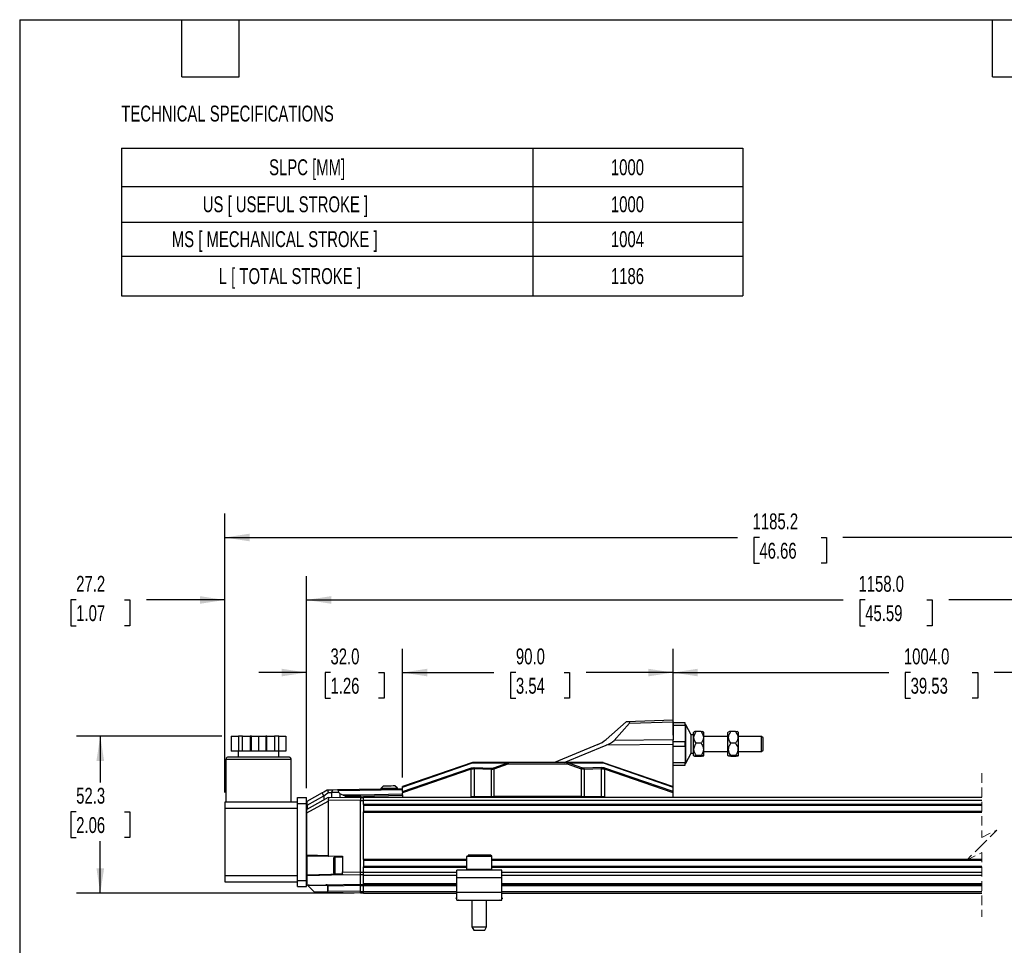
# Model space of a CAD drawing. Header units: millimetres. Extents: x 16 to 683, y 16 to 524.
# Tile 2 of 11: x 16 to 344, y 216 to 524. Entities that reach past the tile are written whole.
import ezdxf

# ---------------------------------------------------------------- set-up
doc = ezdxf.new("R2010")
doc.units = ezdxf.units.MM
doc.header["$LTSCALE"] = 2.5
doc.linetypes.add('HIDDEN', pattern=[1.905, 1.27, -0.635])
doc.layers.add('DIMENSIONS', color=140, linetype='Continuous', lineweight=25)
doc.layers.add('TEXT', color=140, linetype='Continuous', lineweight=25)
doc.styles.add('SLDTEXTSTYLE0', font='TXT', dxfattribs={"width": 0.7})
doc.dimstyles.new('SLDDIMSTYLE0', dxfattribs={"dimtxt": 5.39502, "dimasz": 8.255, "dimexe": 0, "dimexo": 0.0625, "dimgap": 1.348755, "dimtad": 0, "dimtih": 1, "dimtoh": 1, "dimrnd": 1e-09, "dimzin": 12, "dimdsep": 46, "dimtxsty": 'SLDTEXTSTYLE0', "dimsah": 1, "dimcen": 0.09, "dimadec": 0, "dimazin": 3, "dimtfac": 1, "dimtofl": 0, "dimtmove": 0, "dimatfit": 3, "dimfxl": 0, "dimfrac": 2, "dimtolj": 1, "dimtzin": 12, "dimarcsym": 0})
doc.dimstyles.new('SLDDIMSTYLE1', dxfattribs={"dimtxt": 5.39502, "dimasz": 8.255, "dimexe": 0, "dimexo": 0.0625, "dimgap": 1.348755, "dimtad": 0, "dimtih": 1, "dimtoh": 1, "dimrnd": 1e-09, "dimzin": 12, "dimdsep": 46, "dimtxsty": 'SLDTEXTSTYLE0', "dimsah": 1, "dimcen": 0.09, "dimadec": 0, "dimazin": 3, "dimtfac": 1, "dimtmove": 0, "dimatfit": 0, "dimfxl": 0, "dimfrac": 2, "dimtolj": 1, "dimtzin": 12, "dimarcsym": 0})
doc.dimstyles.new('SLDDIMSTYLE2', dxfattribs={"dimtxt": 5.39502, "dimasz": 8.255, "dimexe": 0, "dimexo": 0.0625, "dimgap": 1.348755, "dimtad": 0, "dimtih": 1, "dimtoh": 1, "dimrnd": 1e-09, "dimzin": 4, "dimdsep": 46, "dimtxsty": 'SLDTEXTSTYLE0', "dimsah": 1, "dimcen": 0.09, "dimadec": 0, "dimazin": 1, "dimtfac": 1, "dimtofl": 0, "dimtmove": 0, "dimatfit": 3, "dimfxl": 0, "dimfrac": 2, "dimtolj": 1, "dimtzin": 12, "dimarcsym": 0})
doc.dimstyles.new('SLDDIMSTYLE3', dxfattribs={"dimtxt": 5.39502, "dimasz": 8.255, "dimexe": 0, "dimexo": 0.0625, "dimgap": 1.348755, "dimtad": 0, "dimtih": 1, "dimtoh": 1, "dimrnd": 1e-09, "dimzin": 4, "dimdsep": 46, "dimtxsty": 'SLDTEXTSTYLE0', "dimsah": 1, "dimcen": 0.09, "dimadec": 0, "dimazin": 1, "dimtfac": 1, "dimtmove": 0, "dimatfit": 0, "dimfxl": 0, "dimfrac": 2, "dimtolj": 1, "dimtzin": 12, "dimarcsym": 0})

# ---------------------------------------------------------------- blocks, each defined once
blk = doc.blocks.new('SW_TABLEANNOTATION_0')
at = {"layer": 'DIMENSIONS', "color": 0}
for p, q in [((0, 0), (0, -12.74)), ((0, 0), (136.89, 0)), ((136.89, 0), (136.89, -12.74)), ((136.89, 0), (206.81, 0)), ((206.81, 0), (206.81, -12.74)), ((0, -12.74), (0, -24.64)), ((0, -12.74), (136.89, -12.74)), ((136.89, -12.74), (136.89, -24.64)), ((136.89, -12.74), (206.81, -12.74)), ((206.81, -12.74), (206.81, -24.64)), ((0, -24.64), (0, -36.01)), ((0, -24.64), (136.89, -24.64)), ((136.89, -24.64), (136.89, -36.01)), ((136.89, -24.64), (206.81, -24.64)), ((206.81, -24.64), (206.81, -36.01)), ((0, -36.01), (0, -49.21)), ((0, -36.01), (136.89, -36.01)), ((136.89, -36.01), (136.89, -49.21)), ((136.89, -36.01), (206.81, -36.01)), ((206.81, -36.01), (206.81, -49.21)), ((0, -49.21), (136.89, -49.21)), ((136.89, -49.21), (206.81, -49.21))]:
    blk.add_line(p, q, dxfattribs=at)
at = {"layer": 'DIMENSIONS', "color": 0, "attachment_point": 1, "style": 'SLDTEXTSTYLE0'}
for s, insert, char_height in [('SLPC [MM]', (49.09, -3.74), 5.292), ('1000', (162.87, -3.74), 5.292), ('US [ USEFUL STROKE ]', (27, -16.06), 5.2917), ('1000', (162.87, -16.06), 5.292), ('MS [ MECHANICAL STROKE ]', (16.7, -27.69), 5.2917), ('1004', (162.87, -27.69), 5.292), ('L [ TOTAL STROKE ]', (32.32, -39.98), 5.2917), ('1186', (162.87, -39.98), 5.292)]:
    blk.add_mtext(s, dxfattribs=dict(at, insert=insert, char_height=char_height))
blk = doc.blocks.new('_D')
at = {"layer": 'DIMENSIONS'}
for p, q in [((83.13, 285.28), (34.76, 285.28)), ((42.7, 285.28), (42.7, 269.82)), ((34.68, 260.03), (32.87, 260.03)), ((32.87, 260.03), (32.87, 251.46)), ((50.72, 260.03), (52.53, 260.03)), ((52.53, 260.03), (52.53, 251.46)), ((32.87, 251.46), (34.68, 251.46)), ((42.7, 232.96), (42.7, 250.25)), ((52.53, 251.46), (50.72, 251.46)), ((127.16, 232.96), (34.76, 232.96))]:
    blk.add_line(p, q, dxfattribs=at)
for points in [[(42.7, 285.28), (41.43, 277.02), (43.97, 277.02)], [(42.7, 232.96), (43.97, 241.22), (41.43, 241.22)]]:
    blk.add_solid(points, dxfattribs=at)
at = {"layer": 'DIMENSIONS', "char_height": 5.292, "attachment_point": 1, "style": 'SLDTEXTSTYLE0'}
for s, insert in [('52.3', (34.68, 268.06)), ('2.06', (34.68, 258.28))]:
    blk.add_mtext(s, dxfattribs=dict(at, insert=insert))
blk = doc.blocks.new('_D_1')
at = {"layer": 'DIMENSIONS'}
for p, q in [((84.14, 266.45), (84.14, 338.55)), ((111.34, 267.95), (111.34, 338.55)), ((34.68, 330.61), (32.87, 330.61)), ((32.87, 330.61), (32.87, 322.04)), ((50.72, 330.61), (52.53, 330.61)), ((52.53, 330.61), (52.53, 322.04)), ((84.14, 330.61), (58.03, 330.61)), ((111.34, 330.61), (127.21, 330.61)), ((32.87, 322.04), (34.68, 322.04)), ((52.53, 322.04), (50.72, 322.04))]:
    blk.add_line(p, q, dxfattribs=at)
for points in [[(84.14, 330.61), (75.88, 331.88), (75.88, 329.34)], [(111.34, 330.61), (119.59, 329.34), (119.59, 331.88)]]:
    blk.add_solid(points, dxfattribs=at)
at = {"layer": 'DIMENSIONS', "char_height": 5.292, "attachment_point": 1, "style": 'SLDTEXTSTYLE0'}
for s, insert in [('27.2', (34.68, 338.64)), ('1.07', (34.68, 328.86))]:
    blk.add_mtext(s, dxfattribs=dict(at, insert=insert))
blk = doc.blocks.new('_D_2')
at = {"layer": 'DIMENSIONS'}
for p, q in [((111.34, 267.95), (111.34, 338.55)), ((480.77, 263.77), (480.77, 338.55)), ((395.93, 334.14), (392.41, 327.09)), ((397.7, 330.61), (395.93, 334.14)), ((111.34, 330.61), (290, 330.61)), ((297.31, 330.61), (295.5, 330.61)), ((295.5, 330.61), (295.5, 322.04)), ((317.83, 330.61), (319.64, 330.61)), ((319.64, 330.61), (319.64, 322.04)), ((390.64, 330.61), (325.14, 330.61)), ((392.41, 327.09), (390.64, 330.61)), ((480.77, 330.61), (397.7, 330.61)), ((295.5, 322.04), (297.31, 322.04)), ((319.64, 322.04), (317.83, 322.04))]:
    blk.add_line(p, q, dxfattribs=at)
for points in [[(111.34, 330.61), (119.59, 329.34), (119.59, 331.88)], [(480.77, 330.61), (472.52, 331.88), (472.52, 329.34)]]:
    blk.add_solid(points, dxfattribs=at)
at = {"layer": 'DIMENSIONS', "char_height": 5.292, "attachment_point": 1, "style": 'SLDTEXTSTYLE0'}
for s, insert in [('1158.0', (295.07, 338.64)), ('45.59', (297.31, 328.86))]:
    blk.add_mtext(s, dxfattribs=dict(at, insert=insert))
blk = doc.blocks.new('_D_3')
at = {"layer": 'DIMENSIONS'}
for p, q in [((111.34, 267.95), (111.34, 314.37)), ((143.34, 271.48), (143.34, 314.37)), ((111.34, 306.43), (95.46, 306.43)), ((119.33, 306.43), (117.51, 306.43)), ((117.51, 306.43), (117.51, 297.86)), ((135.36, 306.43), (137.17, 306.43)), ((137.17, 306.43), (137.17, 297.86)), ((143.34, 306.43), (159.21, 306.43)), ((117.51, 297.86), (119.33, 297.86)), ((137.17, 297.86), (135.36, 297.86))]:
    blk.add_line(p, q, dxfattribs=at)
for points in [[(111.34, 306.43), (103.08, 307.7), (103.08, 305.16)], [(143.34, 306.43), (151.59, 305.16), (151.59, 307.7)]]:
    blk.add_solid(points, dxfattribs=at)
at = {"layer": 'DIMENSIONS', "char_height": 5.292, "attachment_point": 1, "style": 'SLDTEXTSTYLE0'}
for s, insert in [('32.0', (119.33, 314.46)), ('1.26', (119.33, 304.68))]:
    blk.add_mtext(s, dxfattribs=dict(at, insert=insert))
blk = doc.blocks.new('_D_4')
at = {"layer": 'DIMENSIONS'}
for p, q in [((143.34, 271.48), (143.34, 314.37)), ((233.34, 285.63), (233.34, 314.37)), ((143.34, 306.43), (173.74, 306.43)), ((181.05, 306.43), (179.24, 306.43)), ((179.24, 306.43), (179.24, 297.86)), ((197.08, 306.43), (198.89, 306.43)), ((198.89, 306.43), (198.89, 297.86)), ((233.34, 306.43), (204.39, 306.43)), ((179.24, 297.86), (181.05, 297.86)), ((198.89, 297.86), (197.08, 297.86))]:
    blk.add_line(p, q, dxfattribs=at)
for points in [[(143.34, 306.43), (151.59, 305.16), (151.59, 307.7)], [(233.34, 306.43), (225.08, 307.7), (225.08, 305.16)]]:
    blk.add_solid(points, dxfattribs=at)
at = {"layer": 'DIMENSIONS', "char_height": 5.292, "attachment_point": 1, "style": 'SLDTEXTSTYLE0'}
for s, insert in [('90.0', (181.05, 314.46)), ('3.54', (181.05, 304.68))]:
    blk.add_mtext(s, dxfattribs=dict(at, insert=insert))
blk = doc.blocks.new('_D_5')
at = {"layer": 'DIMENSIONS'}
for p, q in [((233.34, 285.63), (233.34, 314.37)), ((448.77, 270.7), (448.77, 314.37)), ((387.2, 309.96), (383.67, 302.91)), ((388.96, 306.43), (387.2, 309.96)), ((233.34, 306.43), (305.12, 306.43)), ((312.43, 306.43), (310.62, 306.43)), ((310.62, 306.43), (310.62, 297.86)), ((332.95, 306.43), (334.76, 306.43)), ((334.76, 306.43), (334.76, 297.86)), ((381.91, 306.43), (340.26, 306.43)), ((383.67, 302.91), (381.91, 306.43)), ((448.77, 306.43), (388.96, 306.43)), ((310.62, 297.86), (312.43, 297.86)), ((334.76, 297.86), (332.95, 297.86))]:
    blk.add_line(p, q, dxfattribs=at)
for points in [[(233.34, 306.43), (241.59, 305.16), (241.59, 307.7)], [(448.77, 306.43), (440.52, 307.7), (440.52, 305.16)]]:
    blk.add_solid(points, dxfattribs=at)
at = {"layer": 'DIMENSIONS', "char_height": 5.292, "attachment_point": 1, "style": 'SLDTEXTSTYLE0'}
for s, insert in [('1004.0', (310.19, 314.46)), ('39.53', (312.43, 304.68))]:
    blk.add_mtext(s, dxfattribs=dict(at, insert=insert))
blk = doc.blocks.new('_D_6')
at = {"layer": 'DIMENSIONS'}
for p, q in [((84.14, 266.45), (84.14, 359.35)), ((480.77, 263.77), (480.77, 359.35)), ((374.79, 354.94), (373.03, 351.41)), ((378.32, 347.89), (374.79, 354.94)), ((84.14, 351.41), (254.77, 351.41)), ((262.08, 351.41), (260.27, 351.41)), ((260.27, 351.41), (260.27, 342.84)), ((282.6, 351.41), (284.41, 351.41)), ((284.41, 351.41), (284.41, 342.84)), ((373.03, 351.41), (289.91, 351.41)), ((380.08, 351.41), (378.32, 347.89)), ((480.77, 351.41), (380.08, 351.41)), ((260.27, 342.84), (262.08, 342.84)), ((284.41, 342.84), (282.6, 342.84))]:
    blk.add_line(p, q, dxfattribs=at)
for points in [[(84.14, 351.41), (92.39, 350.14), (92.39, 352.68)], [(480.77, 351.41), (472.52, 352.68), (472.52, 350.14)]]:
    blk.add_solid(points, dxfattribs=at)
at = {"layer": 'DIMENSIONS', "char_height": 5.292, "attachment_point": 1, "style": 'SLDTEXTSTYLE0'}
for s, insert in [('1185.2', (259.83, 359.44)), ('46.66', (262.08, 349.66))]:
    blk.add_mtext(s, dxfattribs=dict(at, insert=insert))

msp = doc.modelspace()

# ---------------------------------------------------------------- linework, layer by layer
for p, q in [((217.791, 290.067), (211.05, 284.153)), ((213.795, 283.809), (218.854, 289.526)), ((217.795, 290.071), (217.791, 290.067)), ((233.335, 290.613), (217.795, 290.071)), ((218.854, 289.526), (233.335, 290.032)), ((233.335, 290.032), (233.335, 290.613)), ((233.335, 290.032), (233.335, 283.998)), ((237.335, 289.633), (233.335, 289.633)), ((233.335, 288.911), (237.335, 288.911)), ((237.335, 288.911), (237.335, 289.633)), ((237.635, 289.033), (237.335, 289.033)), ((237.335, 288.911), (237.335, 283.355)), ((239.371, 285.73), (237.635, 289.033)), ((237.635, 282.633), (237.635, 289.033)), ((86.305, 285.277), (86.305, 280.277)), ((86.305, 285.277), (88.68, 285.277)), ((88.68, 285.277), (88.68, 280.277)), ((90.046, 285.277), (88.68, 285.277)), ((90.046, 280.277), (90.046, 285.277)), ((90.046, 285.277), (92.644, 285.277)), ((92.644, 285.277), (92.644, 280.277)), ((93.01, 285.277), (92.644, 285.277)), ((93.01, 280.277), (93.01, 285.277)), ((93.01, 285.277), (95.385, 285.277)), ((95.385, 285.277), (95.385, 280.277)), ((95.385, 285.277), (97.76, 285.277)), ((97.76, 285.277), (97.76, 280.277)), ((98.126, 285.277), (97.76, 285.277)), ((98.126, 280.277), (98.126, 285.277)), ((98.126, 285.277), (100.724, 285.277)), ((100.724, 285.277), (100.724, 280.277)), ((102.09, 285.277), (100.724, 285.277)), ((102.09, 280.277), (102.09, 285.277)), ((102.09, 285.277), (104.465, 285.277)), ((104.465, 285.277), (104.465, 280.277)), ((240.135, 285.73), (239.371, 285.73)), ((239.371, 282.633), (239.371, 285.73)), ((240.352, 286.661), (240.135, 286.484)), ((240.135, 278.781), (240.135, 286.484)), ((242.689, 286.753), (241.081, 286.753)), ((243.635, 286.484), (243.418, 286.661)), ((243.635, 282.844), (243.635, 286.484)), ((251.635, 285.133), (243.635, 285.133)), ((251.852, 286.661), (251.635, 286.484)), ((251.635, 278.781), (251.635, 286.484)), ((254.189, 286.753), (252.581, 286.753)), ((255.135, 286.484), (254.918, 286.661)), ((255.135, 282.844), (255.135, 286.484)), ((262.835, 285.133), (255.135, 285.133)), ((263.335, 284.633), (262.835, 285.133)), ((262.835, 282.633), (262.835, 285.133)), ((208.267, 282.425), (193.858, 276.483)), ((197.136, 276.483), (211.095, 282.24)), ((233.335, 282.455), (211.095, 282.24)), ((233.335, 283.998), (213.795, 283.809)), ((233.335, 282.455), (233.335, 283.998)), ((237.335, 283.355), (233.335, 283.355)), ((233.335, 268.463), (233.335, 282.455)), ((233.335, 281.911), (237.335, 281.911)), ((237.335, 281.911), (237.335, 283.355)), ((237.335, 281.911), (237.335, 276.355)), ((237.635, 276.233), (237.635, 282.633)), ((239.371, 279.536), (239.371, 282.633)), ((242.689, 282.886), (241.081, 282.886)), ((243.635, 278.781), (243.635, 282.844)), ((254.189, 282.886), (252.581, 282.886)), ((255.135, 278.781), (255.135, 282.844)), ((262.835, 280.133), (262.835, 282.633)), ((263.335, 282.633), (263.335, 284.633)), ((263.335, 280.633), (263.335, 282.633)), ((88.68, 280.277), (86.305, 280.277)), ((88.585, 280.277), (88.585, 278.277)), ((90.046, 280.277), (88.68, 280.277)), ((92.644, 280.277), (90.046, 280.277)), ((93.01, 280.277), (92.644, 280.277)), ((95.385, 280.277), (93.01, 280.277)), ((97.76, 280.277), (95.385, 280.277)), ((98.126, 280.277), (97.76, 280.277)), ((100.724, 280.277), (98.126, 280.277)), ((102.09, 280.277), (100.724, 280.277)), ((104.465, 280.277), (102.09, 280.277)), ((102.185, 278.277), (102.185, 280.277)), ((237.635, 276.233), (239.371, 279.536)), ((239.371, 279.536), (240.135, 279.536)), ((240.135, 278.781), (240.352, 278.605)), ((242.689, 278.765), (241.081, 278.765)), ((243.418, 278.605), (243.635, 278.781)), ((243.635, 280.133), (251.635, 280.133)), ((251.635, 278.781), (251.852, 278.605)), ((252.581, 278.512), (251.87, 278.607)), ((254.189, 278.765), (252.581, 278.765)), ((254.918, 278.605), (255.135, 278.781)), ((255.135, 280.133), (262.835, 280.133)), ((262.835, 280.133), (263.335, 280.633)), ((84.535, 277.477), (84.535, 263.277)), ((106.235, 277.477), (84.535, 277.477)), ((105.435, 278.277), (85.335, 278.277)), ((106.235, 263.277), (106.235, 277.477)), ((166.614, 276.482), (143.335, 268.46)), ((143.335, 268.305), (166.585, 276.317)), ((166.585, 276.317), (178.393, 276.317)), ((178.508, 276.483), (166.616, 276.483)), ((173.738, 274.713), (178.393, 276.317)), ((173.853, 274.378), (178.508, 275.983)), ((178.508, 276.483), (178.508, 275.983)), ((198.159, 276.483), (178.508, 276.483)), ((178.508, 275.983), (198.159, 275.983)), ((198.159, 275.983), (198.159, 276.483)), ((210.054, 276.483), (198.159, 276.483)), ((198.159, 275.983), (202.818, 274.378)), ((202.933, 274.712), (198.274, 276.317)), ((198.274, 276.317), (210.086, 276.317)), ((210.056, 276.482), (233.335, 268.463)), ((210.086, 276.317), (233.335, 268.308)), ((237.335, 276.355), (233.335, 276.355)), ((233.335, 275.633), (237.335, 275.633)), ((237.335, 275.633), (237.335, 276.355)), ((237.335, 276.233), (237.635, 276.233)), ((242.689, 278.512), (241.081, 278.512)), ((254.189, 278.512), (252.581, 278.512)), ((143.335, 266.764), (165.983, 274.568)), ((166.099, 274.234), (143.335, 266.39)), ((166.099, 265.183), (166.099, 274.234)), ((167.104, 274.424), (172.847, 274.243)), ((167.104, 274.424), (167.104, 265.183)), ((167.156, 274.759), (172.9, 274.577)), ((172.847, 274.243), (172.847, 265.183)), ((172.847, 274.243), (172.924, 274.242)), ((172.9, 274.577), (172.963, 274.576)), ((173.853, 265.183), (173.853, 274.378)), ((202.818, 274.378), (202.818, 265.183)), ((203.771, 274.576), (203.707, 274.575)), ((203.823, 274.242), (203.747, 274.241)), ((209.514, 274.759), (203.771, 274.576)), ((203.823, 274.242), (209.566, 274.424)), ((203.823, 265.183), (203.823, 274.242)), ((209.566, 265.183), (209.566, 274.424)), ((210.572, 274.234), (210.572, 265.183)), ((233.335, 266.393), (210.572, 274.234)), ((233.335, 266.767), (210.687, 274.569)), ((116.547, 266.317), (111.478, 263.475)), ((117.058, 265.384), (116.547, 266.317)), ((118.464, 267.269), (118.238, 267.265)), ((118.68, 266.459), (118.464, 267.269)), ((118.68, 266.459), (119.703, 266.459)), ((120.032, 267.296), (119.703, 266.459)), ((122.119, 266.459), (119.703, 266.459)), ((119.703, 266.459), (119.703, 264.795)), ((121.638, 267.324), (120.032, 267.296)), ((143.335, 267.703), (121.638, 267.324)), ((121.954, 267.154), (143.335, 267.527)), ((122.119, 266.459), (121.954, 267.154)), ((122.119, 266.459), (122.439, 266.171)), ((122.439, 266.171), (122.439, 264.842)), ((129.335, 265.605), (123.5, 265.563)), ((123.5, 265.563), (124.423, 265.216)), ((143.335, 265.951), (129.335, 265.605)), ((129.335, 265.252), (143.335, 265.597)), ((136.869, 268.59), (136.083, 267.777)), ((136.083, 267.777), (136.086, 267.577)), ((141.582, 267.873), (140.768, 268.658)), ((141.585, 267.673), (141.582, 267.873)), ((143.335, 268.305), (143.335, 268.46)), ((143.335, 266.764), (143.335, 268.305)), ((143.335, 266.764), (143.335, 266.39)), ((143.335, 266.052), (143.335, 266.39)), ((143.335, 266.052), (143.335, 265.951)), ((143.335, 265.597), (143.335, 264.963)), ((233.335, 268.308), (233.335, 268.463)), ((233.335, 266.767), (233.335, 268.308)), ((233.335, 266.393), (233.335, 266.767)), ((233.335, 264.963), (233.335, 266.393)), ((84.135, 263.277), (84.135, 261.277)), ((108.335, 263.277), (84.135, 263.277)), ((108.335, 262.777), (108.335, 264.777)), ((108.335, 264.777), (111.335, 264.777)), ((108.335, 262.777), (111.335, 262.777)), ((108.335, 237.177), (108.335, 262.777)), ((111.335, 262.777), (111.335, 264.777)), ((111.335, 237.177), (111.335, 262.777)), ((111.478, 263.475), (111.437, 263.452)), ((118.585, 264.775), (111.438, 260.772)), ((111.475, 259.659), (118.585, 263.642)), ((111.478, 263.475), (111.478, 262.268)), ((111.532, 262.285), (117.058, 265.384)), ((111.532, 262.285), (111.532, 260.824)), ((117.058, 265.384), (117.058, 263.919)), ((118.585, 264.775), (118.724, 264.777)), ((118.711, 263.777), (118.585, 263.642)), ((118.585, 263.642), (118.585, 245.439)), ((118.711, 263.777), (118.724, 264.777)), ((129.335, 263.963), (118.711, 263.777)), ((118.724, 264.777), (129.335, 264.963)), ((124.423, 265.216), (129.335, 265.252)), ((124.423, 264.877), (124.423, 265.216)), ((129.335, 265.252), (129.335, 264.963)), ((129.335, 264.963), (129.335, 263.963)), ((129.335, 264.778), (130.335, 264.778)), ((129.335, 239.943), (129.335, 263.963)), ((129.335, 263.814), (130.335, 263.814)), ((130.335, 263.963), (130.335, 264.963)), ((130.335, 264.963), (336.11, 264.963)), ((130.335, 262.613), (130.335, 263.963)), ((130.335, 263.963), (336.11, 263.963)), ((130.335, 262.613), (336.11, 262.613)), ((130.335, 262.463), (130.335, 262.613)), ((130.335, 262.463), (130.335, 260.063)), ((130.335, 262.263), (336.11, 262.263)), ((166.099, 265.183), (167.104, 265.183)), ((167.104, 265.183), (172.847, 265.183)), ((172.847, 265.183), (173.853, 265.183)), ((202.818, 265.183), (173.853, 265.183)), ((175.335, 264.963), (175.335, 265.183)), ((201.335, 265.183), (201.335, 264.963)), ((202.818, 265.183), (203.823, 265.183)), ((203.823, 265.183), (209.566, 265.183)), ((209.566, 265.183), (210.572, 265.183)), ((84.135, 261.277), (108.335, 261.277)), ((84.135, 261.277), (84.135, 238.677)), ((111.438, 259.646), (111.438, 260.772)), ((111.475, 245.624), (111.475, 259.659)), ((130.335, 260.263), (336.11, 260.263)), ((130.335, 259.913), (130.335, 260.063)), ((130.335, 259.913), (336.11, 259.913)), ((130.335, 244.313), (130.335, 259.913)), ((111.335, 245.624), (111.475, 245.624)), ((118.585, 245.439), (111.475, 245.624)), ((111.53, 245.425), (118.613, 245.239)), ((111.53, 238.911), (111.53, 245.425)), ((118.585, 245.439), (123.335, 245.315)), ((123.335, 245.115), (118.613, 245.239)), ((120.735, 244.968), (120.335, 244.568)), ((120.335, 244.568), (120.335, 239.768)), ((123.335, 244.968), (120.735, 244.968)), ((120.735, 244.968), (120.735, 239.368)), ((123.335, 245.315), (123.335, 240.047)), ((130.335, 244.313), (164.635, 244.313)), ((130.335, 244.163), (130.335, 244.313)), ((130.335, 244.163), (130.335, 241.763)), ((130.335, 243.963), (164.635, 243.963)), ((164.635, 245.163), (164.635, 240.863)), ((172.752, 245.163), (164.635, 245.163)), ((172.286, 245.663), (165.149, 245.663)), ((173.035, 245.163), (172.752, 245.163)), ((173.035, 240.863), (173.035, 245.163)), ((173.035, 244.313), (336.11, 244.313)), ((173.035, 243.963), (336.11, 243.963)), ((120.335, 239.768), (120.735, 239.368)), ((120.735, 239.368), (123.335, 239.368)), ((123.335, 239.048), (123.335, 240.047)), ((123.335, 240.047), (129.335, 239.943)), ((129.335, 239.978), (130.335, 239.978)), ((130.335, 241.963), (164.635, 241.963)), ((130.335, 241.613), (130.335, 241.763)), ((130.335, 241.613), (164.635, 241.613)), ((130.335, 239.963), (130.335, 241.613)), ((130.335, 238.963), (130.335, 239.963)), ((130.335, 239.963), (161.335, 239.963)), ((176.335, 240.663), (161.335, 240.663)), ((161.335, 238.163), (161.335, 240.663)), ((172.586, 240.863), (164.635, 240.863)), ((172.752, 240.863), (172.586, 240.863)), ((173.033, 240.863), (172.752, 240.863)), ((173.035, 240.863), (173.033, 240.863)), ((173.035, 241.963), (336.11, 241.963)), ((173.035, 241.613), (336.11, 241.613)), ((176.335, 238.163), (176.335, 240.663)), ((176.335, 239.963), (336.11, 239.963)), ((108.335, 238.677), (84.135, 238.677)), ((84.135, 238.677), (84.135, 236.677)), ((84.135, 236.677), (108.335, 236.677)), ((108.335, 237.177), (111.335, 237.177)), ((108.335, 235.177), (108.335, 237.177)), ((111.532, 238.711), (111.335, 238.711)), ((111.335, 235.177), (111.335, 237.177)), ((123.335, 239.226), (111.53, 238.911)), ((123.808, 239.039), (111.532, 238.711)), ((111.532, 235.761), (111.532, 238.711)), ((129.335, 238.943), (123.335, 239.048)), ((129.335, 239.128), (130.335, 239.128)), ((129.335, 235.958), (129.335, 238.943)), ((130.335, 238.963), (161.335, 238.963)), ((130.335, 236.213), (130.335, 238.963)), ((130.335, 235.963), (130.335, 236.213)), ((130.335, 236.213), (161.335, 236.213)), ((161.335, 238.163), (176.335, 238.163)), ((161.335, 233.163), (161.335, 238.163)), ((176.335, 238.963), (336.11, 238.963)), ((176.335, 233.163), (176.335, 238.163)), ((176.335, 236.213), (336.11, 236.213)), ((108.335, 235.177), (111.335, 235.177)), ((111.803, 235.49), (111.532, 235.761)), ((111.803, 235.49), (111.839, 235.454)), ((117.771, 235.557), (111.839, 235.454)), ((113.867, 233.426), (111.839, 235.454)), ((112.282, 235.66), (117.852, 235.757)), ((113.867, 233.426), (117.771, 233.358)), ((117.852, 233.158), (114.069, 233.224)), ((117.852, 235.757), (129.335, 235.958)), ((129.335, 232.958), (117.852, 233.158)), ((118.44, 233.646), (118.44, 235.269)), ((118.44, 235.269), (118.521, 235.269)), ((118.44, 233.646), (118.521, 233.646)), ((129.335, 235.458), (118.521, 235.269)), ((118.521, 233.646), (118.521, 235.269)), ((129.335, 233.458), (118.521, 233.646)), ((129.335, 235.813), (130.335, 235.813)), ((129.335, 235.463), (130.335, 235.463)), ((129.335, 233.458), (129.335, 235.458)), ((129.335, 233.463), (130.335, 233.463)), ((129.335, 232.958), (129.335, 233.458)), ((129.335, 233.113), (130.335, 233.113)), ((130.335, 235.963), (161.335, 235.963)), ((130.335, 235.463), (130.335, 235.963)), ((130.335, 233.463), (130.335, 235.463)), ((130.335, 235.463), (161.335, 235.463)), ((130.335, 232.963), (130.335, 233.463)), ((130.335, 233.463), (161.335, 233.463)), ((130.335, 232.963), (161.335, 232.963)), ((176.335, 233.163), (161.335, 233.163)), ((161.335, 230.663), (161.335, 233.163)), ((176.335, 235.963), (336.11, 235.963)), ((176.335, 235.463), (336.11, 235.463)), ((176.335, 233.463), (336.11, 233.463)), ((176.335, 230.663), (176.335, 233.163)), ((176.335, 232.963), (336.11, 232.963)), ((161.122, 231.205), (161.335, 231.483)), ((161.335, 231.041), (161.122, 231.205)), ((161.335, 230.663), (176.335, 230.663)), ((161.914, 230.596), (161.827, 230.663)), ((161.966, 230.663), (161.914, 230.596)), ((166.385, 230.663), (166.385, 221.702)), ((171.285, 221.702), (171.285, 230.663)), ((175.756, 230.596), (175.704, 230.663)), ((175.843, 230.663), (175.756, 230.596)), ((176.549, 231.205), (176.335, 231.483)), ((176.549, 231.205), (176.335, 231.041)), ((166.385, 221.702), (166.985, 220.663)), ((166.385, 221.702), (171.12, 221.702)), ((166.985, 220.663), (168.168, 220.663)), ((168.168, 220.663), (170.685, 220.663)), ((170.685, 220.663), (171.285, 221.702)), ((171.12, 221.702), (171.285, 221.702))]:
    msp.add_line(p, q)
at = {"color": 7, "linetype": 'HIDDEN', "lineweight": 18}
for p, q in [((336.11, 272.9), (336.11, 251.463)), ((336.11, 251.463), (341.11, 253.963)), ((341.11, 253.963), (336.11, 248.963)), ((336.11, 248.963), (331.11, 243.963)), ((331.11, 243.963), (336.11, 246.463)), ((336.11, 246.463), (336.11, 225.025))]:
    msp.add_line(p, q, dxfattribs=at)
at = {"flags": 128}
for points in [[(218.854, 289.526), (218.953, 289.713), (218.891, 289.865), (218.671, 289.977), (218.299, 290.045), (217.791, 290.067)], [(178.393, 276.317), (178.405, 276.354), (178.417, 276.387), (178.431, 276.416), (178.445, 276.439), (178.46, 276.458), (178.476, 276.472), (178.492, 276.48), (178.508, 276.483)], [(178.508, 275.983), (178.492, 276.029), (178.476, 276.075), (178.461, 276.12), (178.446, 276.164), (178.431, 276.206), (178.418, 276.245), (178.405, 276.283), (178.393, 276.317)], [(198.159, 276.483), (198.175, 276.48), (198.191, 276.472), (198.207, 276.458), (198.222, 276.439), (198.236, 276.416), (198.25, 276.387), (198.262, 276.354), (198.274, 276.317)], [(198.274, 276.317), (198.262, 276.283), (198.249, 276.245), (198.235, 276.206), (198.221, 276.164), (198.206, 276.12), (198.19, 276.075), (198.175, 276.029), (198.159, 275.983)], [(202.818, 274.378), (202.833, 274.424), (202.849, 274.47), (202.865, 274.515), (202.88, 274.559), (202.894, 274.601), (202.908, 274.64), (202.921, 274.678), (202.933, 274.712)], [(210.687, 274.569), (210.662, 274.497), (210.634, 274.415), (210.604, 274.327), (210.572, 274.234)], [(118.238, 267.265), (117.689, 266.958), (117.125, 266.641), (116.547, 266.317)], [(117.058, 265.384), (117.602, 265.745), (118.146, 266.105), (118.68, 266.459)], [(120.032, 267.296), (119.553, 267.288), (119.027, 267.279), (118.464, 267.269)], [(141.582, 267.873), (141.535, 267.872), (141.17, 267.865), (140.489, 267.853), (139.585, 267.838), (138.579, 267.82), (137.607, 267.803), (136.8, 267.789), (136.268, 267.78), (136.083, 267.777), (136.083, 267.777)], [(140.768, 268.658), (140.62, 268.656), (140.197, 268.648), (139.565, 268.637), (138.818, 268.624), (138.072, 268.611), (137.44, 268.6), (137.017, 268.593), (136.869, 268.59)], [(111.335, 262.216), (111.339, 262.226), (111.348, 262.235), (111.365, 262.244), (111.386, 262.252), (111.413, 262.259), (111.444, 262.264), (111.478, 262.268)], [(111.335, 259.598), (111.338, 259.608), (111.348, 259.617), (111.363, 259.626), (111.383, 259.633), (111.409, 259.64), (111.438, 259.646)], [(111.53, 245.425), (111.518, 245.429), (111.507, 245.44), (111.497, 245.459), (111.489, 245.484), (111.482, 245.514), (111.477, 245.548), (111.475, 245.586), (111.475, 245.624)], [(111.335, 235.958), (111.339, 235.954), (111.35, 235.943), (111.368, 235.925), (111.393, 235.9), (111.422, 235.871), (111.456, 235.837), (111.493, 235.8), (111.532, 235.761)], [(117.852, 235.757), (118.107, 235.724), (118.107, 235.724)]]:
    msp.add_lwpolyline(points, dxfattribs=at)
for centre, radius, start, end in [((204.454, 291.67), 10, 292.41215, 311.26106), ((208.5, 289.809), 8.002, 288.92397, 311.42807), ((166.806, 276.363), 0.226, 148.11255, 191.65494), ((166.594, 276.543), 0.0639, 288.24291, 290.1682), ((210.02, 276.38), 0.108, 70.47708, 71.62853), ((209.864, 276.363), 0.226, 348.29926, 31.89447), ((174.06, 274.224), 1.213, 163.07532, 179.10851), ((174.214, 274.258), 1.29, 165.73129, 180.72338), ((10.543, 218.304), 172.669, 18.95057, 19.06789), ((202.455, 274.257), 1.292, 359.2861, 14.25871), ((202.612, 274.223), 1.211, 0.88396, 16.94159), ((111.535, 263.278), 0.2, 119.27079, 180.01956), ((111.465, 262.4), 0.133, 275.76405, 300.35829), ((111.535, 260.597), 0.2, 119.18606, 180.02564), ((111.535, 245.624), 0.2, 180.00197, 268.48731)]:
    msp.add_arc(centre, radius, start, end)
for points, knots in [([(241.081, 282.886), (240.781, 283.348), (240.3, 284.089), (240.307, 285.417), (240.698, 286.213), (241.009, 286.651), (241.081, 286.753)], [0, 0, 0, 0, 0.38341214, 0.61562272, 0.91076402, 1, 1, 1, 1]), ([(241.081, 286.753), (240.728, 286.823), (240.366, 286.894), (240.37, 286.645), (240.37, 286.639)], [0, 0, 0, 0, 0.9731491, 1, 1, 1, 1]), ([(243.4, 286.639), (243.4, 286.645), (243.403, 286.823), (242.972, 286.704), (242.754, 286.742), (242.689, 286.753)], [0, 0, 0, 0, 0.0269587, 0.7095882, 1, 1, 1, 1]), ([(242.689, 286.753), (242.989, 286.291), (243.471, 285.549), (243.464, 284.222), (243.073, 283.426), (242.761, 282.987), (242.689, 282.886)], [0, 0, 0, 0, 0.38341214, 0.61562272, 0.91076402, 1, 1, 1, 1]), ([(252.581, 282.886), (252.281, 283.348), (251.8, 284.089), (251.807, 285.417), (252.198, 286.213), (252.509, 286.651), (252.581, 286.753)], [0, 0, 0, 0, 0.3834121, 0.6156227, 0.910764, 1, 1, 1, 1]), ([(252.581, 286.753), (252.228, 286.823), (251.866, 286.894), (251.87, 286.645), (251.87, 286.639)], [0, 0, 0, 0, 0.9731491, 1, 1, 1, 1]), ([(254.9, 286.639), (254.9, 286.645), (254.903, 286.823), (254.472, 286.704), (254.254, 286.742), (254.189, 286.753)], [0, 0, 0, 0, 0.0269587, 0.7095882, 1, 1, 1, 1]), ([(254.189, 286.753), (254.489, 286.291), (254.971, 285.549), (254.964, 284.222), (254.573, 283.426), (254.261, 282.987), (254.189, 282.886)], [0, 0, 0, 0, 0.38341214, 0.61562272, 0.91076402, 1, 1, 1, 1]), ([(241.081, 278.765), (240.782, 279.26), (240.298, 280.058), (240.307, 281.455), (240.695, 282.306), (241.009, 282.777), (241.081, 282.886)], [0, 0, 0, 0, 0.38240109, 0.61673033, 0.91169735, 1, 1, 1, 1]), ([(242.689, 282.886), (242.989, 282.391), (243.472, 281.593), (243.464, 280.196), (243.075, 279.345), (242.761, 278.874), (242.689, 278.765)], [0, 0, 0, 0, 0.3824007, 0.6167299, 0.9116973, 1, 1, 1, 1]), ([(252.581, 278.765), (252.282, 279.26), (251.798, 280.058), (251.807, 281.455), (252.195, 282.306), (252.509, 282.777), (252.581, 282.886)], [0, 0, 0, 0, 0.3824011, 0.6167303, 0.9116973, 1, 1, 1, 1]), ([(254.189, 282.886), (254.489, 282.391), (254.972, 281.593), (254.964, 280.196), (254.575, 279.345), (254.261, 278.874), (254.189, 278.765)], [0, 0, 0, 0, 0.3824007, 0.6167299, 0.9116973, 1, 1, 1, 1]), ([(241.081, 278.512), (240.742, 278.442), (240.372, 278.366), (240.363, 278.835), (240.795, 278.717), (241.016, 278.754), (241.081, 278.765)], [0, 0, 0, 0, 0.4787284, 0.5213113, 0.8571315, 1, 1, 1, 1]), ([(242.689, 278.765), (243.029, 278.835), (243.398, 278.912), (243.407, 278.442), (242.975, 278.56), (242.755, 278.523), (242.689, 278.512)], [0, 0, 0, 0, 0.4787289, 0.5213106, 0.8571314, 1, 1, 1, 1]), ([(251.87, 278.627), (251.869, 278.642), (251.862, 278.832), (252.297, 278.717), (252.516, 278.754), (252.581, 278.765)], [0, 0, 0, 0, 0.0578157, 0.7187976, 1, 1, 1, 1]), ([(254.189, 278.765), (254.538, 278.831), (254.909, 278.902), (254.901, 278.642), (254.9, 278.627)], [0, 0, 0, 0, 0.9422902, 1, 1, 1, 1]), ([(254.9, 278.607), (254.735, 278.579), (254.498, 278.539), (254.26, 278.518), (254.189, 278.512)], [0, 0, 0, 0, 0.7015421, 1, 1, 1, 1]), ([(85.335, 278.277), (85.222, 278.263), (84.986, 278.233), (84.718, 278.017), (84.561, 277.748), (84.544, 277.565), (84.535, 277.477)], [0, 0, 0, 0, 0.2702539, 0.5624328, 0.7897281, 1, 1, 1, 1]), ([(106.235, 277.477), (106.221, 277.59), (106.192, 277.826), (105.975, 278.094), (105.706, 278.25), (105.523, 278.268), (105.435, 278.277)], [0, 0, 0, 0, 0.2702553, 0.562421, 0.7897117, 1, 1, 1, 1]), ([(165.983, 274.568), (166.18, 274.629), (166.563, 274.745), (166.963, 274.754), (167.156, 274.759)], [0, 0, 0, 0, 0.5147659, 1, 1, 1, 1]), ([(165.983, 274.568), (165.992, 274.545), (166.009, 274.493), (166.037, 274.413), (166.067, 274.325), (166.088, 274.265), (166.099, 274.234)], [0, 0, 0, 0, 0.2142896, 0.4588106, 0.7241168, 1, 1, 1, 1]), ([(166.099, 274.234), (166.268, 274.294), (166.593, 274.41), (166.938, 274.42), (167.104, 274.424)], [0, 0, 0, 0, 0.5191833, 1, 1, 1, 1]), ([(167.156, 274.759), (167.143, 274.707), (167.113, 274.598), (167.107, 274.484), (167.104, 274.424)], [0, 0, 0, 0, 0.4700641, 1, 1, 1, 1]), ([(172.924, 274.242), (173.077, 274.248), (173.391, 274.261), (173.696, 274.339), (173.853, 274.378)], [0, 0, 0, 0, 0.4865698, 1, 1, 1, 1]), ([(172.963, 274.576), (173.092, 274.582), (173.355, 274.595), (173.608, 274.673), (173.738, 274.713)], [0, 0, 0, 0, 0.48644709, 1, 1, 1, 1]), ([(203.747, 274.241), (203.594, 274.247), (203.279, 274.26), (202.974, 274.338), (202.818, 274.378)], [0, 0, 0, 0, 0.4866028, 1, 1, 1, 1]), ([(203.707, 274.575), (203.579, 274.582), (203.315, 274.595), (203.062, 274.672), (202.933, 274.712)], [0, 0, 0, 0, 0.4864124, 1, 1, 1, 1]), ([(210.687, 274.569), (210.49, 274.629), (210.107, 274.745), (209.708, 274.754), (209.514, 274.759)], [0, 0, 0, 0, 0.514749, 1, 1, 1, 1]), ([(209.566, 274.424), (209.563, 274.484), (209.557, 274.598), (209.528, 274.707), (209.514, 274.759)], [0, 0, 0, 0, 0.5299405, 1, 1, 1, 1]), ([(209.566, 274.424), (209.732, 274.42), (210.077, 274.41), (210.403, 274.294), (210.572, 274.234)], [0, 0, 0, 0, 0.4808384, 1, 1, 1, 1]), ([(121.638, 267.324), (121.712, 267.32), (121.817, 267.315), (121.925, 267.233), (121.945, 267.18), (121.954, 267.154)], [0, 0, 0, 0, 0.5651466, 0.7895444, 1, 1, 1, 1]), ([(123.5, 265.563), (123.311, 265.635), (122.925, 265.781), (122.603, 266.039), (122.439, 266.171)], [0, 0, 0, 0, 0.4910262, 1, 1, 1, 1]), ([(129.335, 265.252), (129.335, 265.284), (129.335, 265.348), (129.334, 265.441), (129.335, 265.526), (129.335, 265.58), (129.335, 265.605)], [0, 0, 0, 0, 0.27589721, 0.54119252, 0.7856918, 1, 1, 1, 1]), ([(143.335, 265.597), (143.335, 265.63), (143.335, 265.693), (143.335, 265.786), (143.335, 265.871), (143.335, 265.926), (143.335, 265.951)], [0, 0, 0, 0, 0.27589391, 0.54118687, 0.78568706, 1, 1, 1, 1]), ([(111.475, 259.659), (111.468, 259.656), (111.457, 259.65), (111.444, 259.647), (111.438, 259.646)], [0, 0, 0, 0, 0.528275, 1, 1, 1, 1]), ([(118.585, 245.439), (118.585, 245.414), (118.585, 245.378), (118.588, 245.331), (118.591, 245.295), (118.597, 245.268), (118.603, 245.246), (118.61, 245.241), (118.613, 245.239)], [0, 0, 0, 0, 0.3609857, 0.5320001, 0.6864128, 0.8759284, 0.9526495, 1, 1, 1, 1]), ([(164.87, 245.256), (164.863, 245.255), (164.779, 245.246), (164.704, 245.203), (164.635, 245.163)], [0, 0, 0, 0, 0.0793349, 1, 1, 1, 1]), ([(172.286, 245.663), (172.176, 245.66), (171.84, 245.652), (171.127, 245.62), (170.279, 245.587), (169.388, 245.55), (168.594, 245.516), (167.772, 245.479), (166.976, 245.439), (166.259, 245.395), (165.564, 245.35), (165.117, 245.289), (164.87, 245.256)], [0, 0, 0, 0, 0.0443651, 0.1358174, 0.2883011, 0.3869153, 0.4959906, 0.6092563, 0.7190323, 0.8177476, 0.8995475, 1, 1, 1, 1]), ([(173.035, 245.163), (173.022, 245.227), (172.991, 245.371), (172.805, 245.534), (172.563, 245.644), (172.379, 245.656), (172.286, 245.663)], [0, 0, 0, 0, 0.1964483, 0.4404459, 0.7183176, 1, 1, 1, 1]), ([(172.286, 245.663), (172.352, 245.654), (172.492, 245.635), (172.648, 245.498), (172.737, 245.331), (172.747, 245.218), (172.752, 245.163)], [0, 0, 0, 0, 0.2616664, 0.5513222, 0.7828409, 1, 1, 1, 1]), ([(129.335, 238.943), (129.335, 238.968), (129.335, 239.066), (129.335, 239.272), (129.335, 239.579), (129.335, 239.815), (129.335, 239.943)], [0, 0, 0, 0, 0.0761178, 0.2928807, 0.6172967, 1, 1, 1, 1]), ([(172.752, 240.863), (172.749, 240.834), (172.742, 240.776), (172.693, 240.709), (172.629, 240.669), (172.586, 240.665), (172.566, 240.663)], [0, 0, 0, 0, 0.27871793, 0.57355433, 0.79670643, 1, 1, 1, 1]), ([(172.711, 240.675), (172.711, 240.675), (172.71, 240.676), (172.712, 240.679), (172.714, 240.681), (172.716, 240.682), (172.719, 240.683), (172.721, 240.685), (172.724, 240.686), (172.729, 240.688), (172.747, 240.695), (172.804, 240.715), (172.919, 240.745), (172.992, 240.819), (173.035, 240.863)], [0, 0, 0, 0, 0.0003458, 0.0124957, 0.0174892, 0.0233301, 0.030183, 0.0379359, 0.0467407, 0.056325, 0.0784257, 0.199126, 0.5292437, 1, 1, 1, 1]), ([(111.335, 238.711), (111.338, 238.736), (111.342, 238.774), (111.366, 238.82), (111.391, 238.852), (111.422, 238.877), (111.467, 238.903), (111.505, 238.908), (111.53, 238.911)], [0, 0, 0, 0, 0.239818, 0.3686283, 0.5000861, 0.6313883, 0.7603005, 1, 1, 1, 1]), ([(111.532, 238.711), (111.531, 238.736), (111.53, 238.772), (111.529, 238.819), (111.529, 238.85), (111.529, 238.876), (111.529, 238.895), (111.53, 238.906), (111.53, 238.911)], [0, 0, 0, 0, 0.3675459, 0.5463324, 0.7061075, 0.835752, 0.9289137, 1, 1, 1, 1]), ([(112.282, 235.66), (112.176, 235.652), (112.028, 235.641), (111.879, 235.571), (111.824, 235.526), (111.809, 235.501), (111.803, 235.49)], [0, 0, 0, 0, 0.6007232, 0.8378715, 0.9271923, 1, 1, 1, 1]), ([(113.867, 233.426), (113.894, 233.399), (113.932, 233.36), (113.98, 233.313), (114.009, 233.284), (114.032, 233.26), (114.051, 233.242), (114.062, 233.231), (114.067, 233.226), (114.069, 233.224)], [0, 0, 0, 0, 0.4059083, 0.5715039, 0.7075063, 0.8314023, 0.9235292, 0.9805328, 1, 1, 1, 1]), ([(117.771, 235.557), (117.772, 235.583), (117.773, 235.631), (117.79, 235.693), (117.813, 235.743), (117.841, 235.753), (117.852, 235.757)], [0, 0, 0, 0, 0.3322863, 0.6235971, 0.8452148, 1, 1, 1, 1]), ([(118.44, 235.269), (118.439, 235.278), (118.438, 235.297), (118.426, 235.335), (118.393, 235.384), (118.329, 235.436), (118.132, 235.539), (117.934, 235.549), (117.771, 235.557)], [0, 0, 0, 0, 0.0353669, 0.0717908, 0.1530033, 0.2581229, 0.3861259, 1, 1, 1, 1]), ([(117.771, 233.358), (117.856, 233.361), (118.022, 233.366), (118.236, 233.424), (118.374, 233.507), (118.425, 233.578), (118.438, 233.617), (118.439, 233.637), (118.44, 233.646)], [0, 0, 0, 0, 0.3256677, 0.6339096, 0.842547, 0.9255106, 0.9631306, 1, 1, 1, 1]), ([(117.771, 233.358), (117.772, 233.333), (117.773, 233.284), (117.79, 233.223), (117.813, 233.173), (117.841, 233.162), (117.852, 233.158)], [0, 0, 0, 0, 0.3322852, 0.623595, 0.8452189, 1, 1, 1, 1]), ([(118.107, 235.723), (118.061, 235.73), (117.966, 235.745), (117.871, 235.744), (117.822, 235.743)], [0, 0, 0, 0, 0.48781105, 1, 1, 1, 1]), ([(117.852, 233.158), (117.938, 233.164), (118.105, 233.175), (118.294, 233.266), (118.41, 233.369), (118.473, 233.457), (118.512, 233.55), (118.518, 233.615), (118.521, 233.646)], [0, 0, 0, 0, 0.281339, 0.544666, 0.6712286, 0.7878463, 0.8966848, 1, 1, 1, 1]), ([(118.521, 235.269), (118.518, 235.301), (118.512, 235.365), (118.473, 235.459), (118.41, 235.546), (118.295, 235.652), (118.183, 235.695), (118.107, 235.724)], [0, 0, 0, 0, 0.1437787, 0.2952264, 0.4574962, 0.6335971, 1, 1, 1, 1]), ([(129.335, 235.458), (129.335, 235.522), (129.335, 235.639), (129.335, 235.793), (129.335, 235.896), (129.335, 235.945), (129.335, 235.958)], [0, 0, 0, 0, 0.3827045, 0.707118, 0.9238805, 1, 1, 1, 1])]:
    msp.add_open_spline(points, degree=3, knots=knots)
at = {"layer": 'TEXT'}
for p, q in [((15.875, 523.875), (682.625, 523.875)), ((15.875, 523.875), (15.875, 15.875)), ((69.85, 504.825), (69.85, 523.875)), ((88.9, 504.825), (88.9, 523.875)), ((339.725, 504.825), (339.725, 523.875)), ((69.85, 504.825), (88.9, 504.825)), ((339.725, 504.825), (358.775, 504.825))]:
    msp.add_line(p, q, dxfattribs=at)

# ---------------------------------------------------------------- block references
at = {"layer": 'DIMENSIONS'}
msp.add_blockref('SW_TABLEANNOTATION_0', (49.8, 481.108), dxfattribs=at)

# ---------------------------------------------------------------- texts
at = {"layer": 'DIMENSIONS', "insert": (49.698, 495.252), "char_height": 5.29167, "attachment_point": 1, "style": 'SLDTEXTSTYLE0'}
msp.add_mtext('TECHNICAL SPECIFICATIONS', dxfattribs=at)

# ---------------------------------------------------------------- dimensions: what is measured, and where the dimension line sits
at = {"layer": 'DIMENSIONS'}
for base, p1, p2, text, dimstyle, picture, middle in [((84.135, 351.415), (480.77, 260.597), (84.135, 263.277), '1185.2', 'SLDDIMSTYLE0', '_D_6', (272.337, 351.415)), ((480.77, 330.613), (111.335, 264.777), (480.77, 260.597), '1158.0', 'SLDDIMSTYLE2', '_D_2', (307.57, 330.613)), ((448.77, 306.434), (233.335, 282.455), (448.77, 267.527), '1004.0', 'SLDDIMSTYLE2', '_D_5', (322.691, 306.434))]:
    dim = msp.add_linear_dim(base=base, p1=p1, p2=p2, text=text, dimstyle=dimstyle, dxfattribs=at)
    dim.commit()
    dim.dimension.update_dxf_attribs({"geometry": picture, "text_midpoint": middle, "dimtype": 160})
for base, p1, p2, dimstyle, picture, middle in [((111.335, 330.613), (84.135, 263.277), (111.335, 264.777), 'SLDDIMSTYLE1', '_D_1', (42.701, 330.613)), ((143.335, 306.434), (111.335, 264.777), (143.335, 268.305), 'SLDDIMSTYLE3', '_D_3', (127.341, 306.434)), ((233.335, 306.434), (143.335, 268.305), (233.335, 282.455), 'SLDDIMSTYLE2', '_D_4', (189.067, 306.434))]:
    dim = msp.add_linear_dim(base=base, p1=p1, p2=p2, dimstyle=dimstyle, dxfattribs=at)
    dim.commit()
    dim.dimension.update_dxf_attribs({"geometry": picture, "text_midpoint": middle, "dimtype": 160})
dim = msp.add_linear_dim(base=(42.701, 285.277), p1=(130.335, 232.963), p2=(86.305, 285.277), angle=90, dimstyle='SLDDIMSTYLE0', dxfattribs=at)
dim.commit()
dim.dimension.update_dxf_attribs({"geometry": '_D', "text_midpoint": (42.701, 260.035), "dimtype": 160})

doc.saveas('drawing.dxf')
